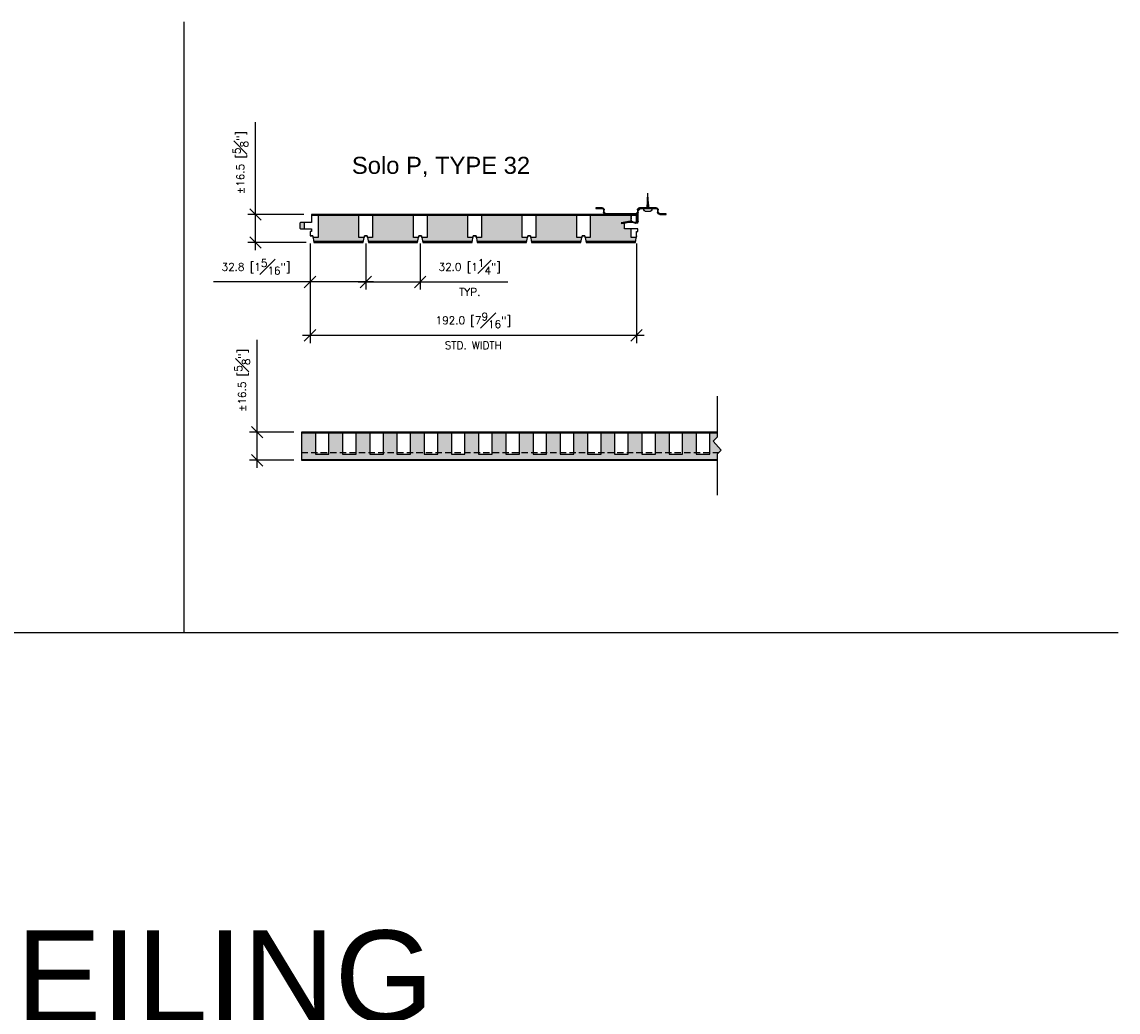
# Model space of a CAD drawing. Header units: millimetres. Extents: x 0 to 4899, y -1170 to 1886.
# Tile 13 of 13: x 1197 to 1842, y 1304 to 1886. Entities that reach past the tile are written whole.
import ezdxf

# ---------------------------------------------------------------- set-up
doc = ezdxf.new("R2010")
doc.units = ezdxf.units.MM
doc.header["$LTSCALE"] = 15
doc.header["$MEASUREMENT"] = 0
doc.linetypes.add('HIDDEN', pattern=[0.375, 0.25, -0.125])
for name, color, linetype in [('1-DIM', 4, 'Continuous'), ('1-MOUNT', 155, 'Continuous'), ('1-PANEL', 6, 'Continuous'), ('1-TEXT', 2, 'Continuous')]:
    doc.layers.add(name, color=color, linetype=linetype)
doc.styles.add('GEN NOTES', font='ARIALUNI.TTF')
doc.styles.add('style1', font='arial.ttf', dxfattribs={"width": 0.9})
doc.styles.add('TEXT', font='romans.shx')
doc.dimstyles.new('WDIM 1-2', dxfattribs={"dimscale": 2.25, "dimtxt": 2, "dimasz": 3, "dimexe": 2, "dimexo": 2, "dimgap": 1.6, "dimtad": 1, "dimdec": 1, "dimzin": 3, "dimdsep": 46, "dimtxsty": 'TEXT', "dimblk": 'OBLIQUE', "dimcen": 2, "dimdle": 2, "dimclrd": 256, "dimclre": 4, "dimclrt": 2, "dimazin": 0, "dimtfac": 1, "dimtdec": 1, "dimtmove": 0, "dimatfit": 3, "dimfxl": 1, "dimtfill": 1, "dimfrac": 2, "dimtolj": 1, "dimtzin": 0, "dimlwd": -1, "dimlwe": -1, "dimarcsym": 0})
pattern_1 = [(37.5, (-306.0747, 950.5188), (-0.0629934, 1.9268238), [0, -1.52, 0, -1.7, 0, -1.625]), (7.5, (-306.0747, 950.5188), (1.7697767, 2.822146), [0, -0.82, 0, -1.37, 0, -0.525]), (327.5, (-307.3047, 950.5188), (3.1141419, 0.005659), [0, -0.5, 0, -1.8, 0, -2.35]), (317.5, (-307.3047, 950.5188), (3.0061266, 0.8776756), [0, -0.25, 0, -1.18, 0, -1.35])]

# ---------------------------------------------------------------- blocks, each defined once
blk = doc.blocks.new('_OBLIQUE')
at = {"color": 0, "linetype": 'ByBlock'}
blk.add_line((-0.5, -0.5), (0.5, 0.5), dxfattribs=at)
blk = doc.blocks.new('*D27')
at = {"layer": '1-DIM', "transparency": 16777216}
for p, q in [((1335.5, 1644.39), (1335.5, 1698.63)), ((1335.5, 1623.39), (1335.5, 1644.39))]:
    blk.add_line(p, q, dxfattribs=at)
at = {"layer": '1-DIM', "color": 4, "transparency": 16777216}
for p, q in [((1357.09, 1644.39), (1331, 1644.39)), ((1357.09, 1627.89), (1331, 1627.89))]:
    blk.add_line(p, q, dxfattribs=at)
at = {"layer": 'DEFPOINTS', "color": 0, "transparency": 16777216}
for p in [(1335.5, 1644.39), (1361.59, 1644.39), (1361.59, 1627.89)]:
    blk.add_point(p, dxfattribs=at)
at = {"layer": '1-DIM', "transparency": 16777216, "xscale": 6.75, "yscale": 6.75, "zscale": 6.75}
for p, rotation in [((1335.5, 1644.39), 90), ((1335.5, 1627.89), 270)]:
    blk.add_blockref('_OBLIQUE', p, dxfattribs=dict(at, rotation=rotation))
at = {"layer": '1-DIM', "color": 2, "transparency": 16777216, "insert": (1326.65, 1674.88), "char_height": 4.5, "attachment_point": 5, "rotation": 90, "style": 'TEXT', "bg_fill": 3, "box_fill_scale": 1.25, "bg_fill_color": 256, "bg_fill_true_color": 13158600, "bg_fill_transparency": 0}
blk.add_mtext('\\A1;%%P16.5 [{\\H1.000000x;\\S5#8;}"]', dxfattribs=at)
blk = doc.blocks.new('*D28')
at = {"layer": '1-DIM', "transparency": 16777216}
for p, q in [((1334.5, 1772.39), (1334.5, 1826.63)), ((1334.5, 1751.39), (1334.5, 1772.39))]:
    blk.add_line(p, q, dxfattribs=at)
at = {"layer": '1-DIM', "color": 4, "transparency": 16777216}
for p, q in [((1362.89, 1772.39), (1330, 1772.39)), ((1364.39, 1755.89), (1330, 1755.89))]:
    blk.add_line(p, q, dxfattribs=at)
at = {"layer": 'DEFPOINTS', "color": 0, "transparency": 16777216}
for p in [(1334.5, 1772.39), (1367.39, 1772.39), (1368.89, 1755.89)]:
    blk.add_point(p, dxfattribs=at)
at = {"layer": '1-DIM', "transparency": 16777216, "xscale": 6.75, "yscale": 6.75, "zscale": 6.75}
for p, rotation in [((1334.5, 1772.39), 90), ((1334.5, 1755.89), 270)]:
    blk.add_blockref('_OBLIQUE', p, dxfattribs=dict(at, rotation=rotation))
at = {"layer": '1-DIM', "color": 2, "transparency": 16777216, "insert": (1325.65, 1802.88), "char_height": 4.5, "attachment_point": 5, "rotation": 90, "style": 'TEXT', "bg_fill": 3, "box_fill_scale": 1.25, "bg_fill_color": 256, "bg_fill_true_color": 13158600, "bg_fill_transparency": 0}
blk.add_mtext('\\A1;%%P16.5 [{\\H1.000000x;\\S5#8;}"]', dxfattribs=at)
blk = doc.blocks.new('A$C6ED95324')
at = {"layer": '1-MOUNT'}
for p in [(-0.63, 0), (0.63, 0)]:
    blk.add_line(p, (0, -12.03), dxfattribs=at)
blk.add_lwpolyline([(-3.25, 0), (-3.25, 0.27, -0.414214), (-1.08, 2.44), (1.08, 2.44, -0.414214), (3.25, 0.27), (3.25, 0)], format="xyb", close=True, dxfattribs=at)
for points in [[(1.17, -0.79), (-1.22, -0.33)], [(1.09, -1.58), (-1.13, -1.15)], [(1.01, -2.37), (-1.05, -1.97)], [(0.93, -3.16), (-0.97, -2.79)], [(0.85, -3.94), (-0.88, -3.61)], [(0.77, -4.73), (-0.8, -4.43)], [(0.69, -5.52), (-0.71, -5.25)], [(0.61, -6.31), (-0.63, -6.07)], [(0.53, -7.1), (-0.55, -6.89)], [(0.45, -7.89), (-0.46, -7.71)], [(0.36, -8.68), (-0.38, -8.53)], [(0.28, -9.46), (-0.3, -9.35)], [(0.2, -10.25), (-0.21, -10.17)], [(0.12, -11.04), (-0.13, -10.99)], [(0.04, -11.83), (-0.04, -11.81)]]:
    blk.add_lwpolyline(points, dxfattribs=at)
blk = doc.blocks.new('A$C170524F9')
at = {"layer": '1-MOUNT'}
for p, q in [((15.02, 8.83), (15.08, 9.23)), ((20.54, 7.92), (15.02, 8.83)), ((15.08, 9.23), (20.76, 8.29)), ((19.03, 8.58), (18.96, 8.18)), ((21.25, 8.35), (23.1, 9.12)), ((23.27, 8.76), (21.37, 8.01)), ((24.5, 3.54), (24.5, 7.92)), ((24.9, 7.92), (24.9, 2.6)), ((0, 0), (0, 0.4)), ((0, 0.4), (3.7, 0.4)), ((3.7, 0), (0, 0)), ((4.6, 1.3), (4.6, 2.6)), ((5, 2.6), (5, 1.3)), ((5.9, 3.9), (23.6, 3.9)), ((23.6, 3.5), (5.9, 3.5)), ((7, 3.9), (7, 3.5)), ((10.98, 3.9), (10.98, 3.5)), ((24.5, 3.54), (24.5, 2.6)), ((24.5, 1.3), (24.5, 2.6)), ((24.5, 2.6), (24.5, 2.6)), ((24.5, 2.6), (24.5, 2.6)), ((24.9, 2.6), (24.9, 1.3)), ((26.27, 0.4), (24.9, 1.77)), ((25.8, 0.4), (35.5, 0.4)), ((35.5, 0), (25.8, 0)), ((28.82, 0.4), (28.82, 0)), ((32.62, 0.4), (32.62, 0)), ((36.4, 1.3), (36.4, 2.6)), ((36.8, 2.6), (36.8, 1.3)), ((37.7, 3.9), (41.4, 3.9)), ((41.4, 3.5), (37.7, 3.5)), ((41.4, 3.9), (41.4, 3.5))]:
    blk.add_line(p, q, dxfattribs=at)
for centre, radius, start, end in [((20.79, 9.45), 1.55, 260.66064, 291.66064), ((20.9, 9.18), 0.9, 260.66064, 292.66064), ((23.6, 7.92), 1.3, 0, 112.66064), ((23.6, 7.92), 0.9, 0, 111.66064), ((3.7, 1.3), 1.3, 270, 0), ((3.7, 1.3), 0.9, 270, 0), ((5.9, 2.6), 1.3, 90, 180), ((5.9, 2.6), 0.9, 90, 180), ((23.6, 2.6), 1.3, 0, 90), ((23.6, 2.6), 0.9, 0, 90), ((25.8, 1.3), 1.3, 180, 270), ((25.8, 1.3), 0.9, 180, 270), ((35.5, 1.3), 1.3, 270, 0), ((35.5, 1.3), 0.9, 270, 0), ((37.7, 2.6), 1.3, 90, 180), ((37.7, 2.6), 0.9, 90, 180)]:
    blk.add_arc(centre, radius, start, end, dxfattribs=at)
blk = doc.blocks.new('*D30')
at = {"layer": '1-DIM', "color": 4, "transparency": 16777216}
for p, q in [((1366.59, 1755.39), (1366.59, 1696.78)), ((1558.59, 1755.39), (1558.59, 1696.78))]:
    blk.add_line(p, q, dxfattribs=at)
at = {"layer": '1-DIM', "transparency": 16777216}
blk.add_line((1563.09, 1701.28), (1362.09, 1701.28), dxfattribs=at)
at = {"layer": 'DEFPOINTS', "color": 0, "transparency": 16777216}
for p in [(1366.59, 1759.89), (1558.59, 1759.89), (1366.59, 1701.28)]:
    blk.add_point(p, dxfattribs=at)
at = {"layer": '1-DIM', "transparency": 16777216, "xscale": 6.75, "yscale": 6.75, "zscale": 6.75, "rotation": 180}
blk.add_blockref('_OBLIQUE', (1366.59, 1701.28), dxfattribs=at)
at = {"layer": '1-DIM', "transparency": 16777216, "xscale": 6.75, "yscale": 6.75, "zscale": 6.75}
blk.add_blockref('_OBLIQUE', (1558.59, 1701.28), dxfattribs=at)
at = {"layer": '1-DIM', "color": 2, "transparency": 16777216, "insert": (1462.59, 1710.13), "char_height": 4.5, "attachment_point": 5, "style": 'TEXT', "bg_fill": 3, "box_fill_scale": 1.25, "bg_fill_color": 256, "bg_fill_true_color": 13158600, "bg_fill_transparency": 0}
blk.add_mtext('\\A1;192.0 [7{\\H1.000000x;\\S9#16;}"]', dxfattribs=at)
at = {"layer": '1-DIM', "color": 2, "transparency": 16777216, "insert": (1462.59, 1695.43), "char_height": 4.5, "attachment_point": 5, "style": 'TEXT', "bg_fill": 3, "box_fill_scale": 1.25, "bg_fill_color": 256, "bg_fill_true_color": 13158600, "bg_fill_transparency": 0}
blk.add_mtext('\\A1;STD. WIDTH', dxfattribs=at)
blk = doc.blocks.new('*D35')
at = {"layer": '1-DIM', "color": 4, "transparency": 16777216}
for p, q in [((1366.59, 1755.39), (1366.59, 1728.21)), ((1399.39, 1755.39), (1399.39, 1728.21))]:
    blk.add_line(p, q, dxfattribs=at)
at = {"layer": '1-DIM', "transparency": 16777216}
for p, q in [((1366.59, 1732.71), (1309.78, 1732.71)), ((1403.89, 1732.71), (1366.59, 1732.71))]:
    blk.add_line(p, q, dxfattribs=at)
at = {"layer": 'DEFPOINTS', "color": 0, "transparency": 16777216}
for p in [(1366.59, 1759.89), (1399.39, 1759.89), (1366.59, 1732.71)]:
    blk.add_point(p, dxfattribs=at)
at = {"layer": '1-DIM', "transparency": 16777216, "xscale": 6.75, "yscale": 6.75, "zscale": 6.75, "rotation": 180}
blk.add_blockref('_OBLIQUE', (1366.59, 1732.71), dxfattribs=at)
at = {"layer": '1-DIM', "transparency": 16777216, "xscale": 6.75, "yscale": 6.75, "zscale": 6.75}
blk.add_blockref('_OBLIQUE', (1399.39, 1732.71), dxfattribs=at)
at = {"layer": '1-DIM', "color": 2, "transparency": 16777216, "insert": (1334.81, 1741.56), "char_height": 4.5, "attachment_point": 5, "style": 'TEXT', "bg_fill": 3, "box_fill_scale": 1.25, "bg_fill_color": 256, "bg_fill_true_color": 13158600, "bg_fill_transparency": 0}
blk.add_mtext('\\A1;32.8 [1{\\H1.000000x;\\S5#16;}"]', dxfattribs=at)
blk = doc.blocks.new('*D36')
at = {"layer": '1-DIM', "color": 4, "transparency": 16777216}
for p, q in [((1399.39, 1755.39), (1399.39, 1728.21)), ((1431.39, 1755.39), (1431.39, 1728.21))]:
    blk.add_line(p, q, dxfattribs=at)
at = {"layer": '1-DIM', "transparency": 16777216}
for p, q in [((1394.89, 1732.71), (1431.39, 1732.71)), ((1431.39, 1732.71), (1482.84, 1732.71))]:
    blk.add_line(p, q, dxfattribs=at)
at = {"layer": 'DEFPOINTS', "color": 0, "transparency": 16777216}
for p in [(1399.39, 1759.89), (1431.39, 1759.89), (1431.39, 1732.71)]:
    blk.add_point(p, dxfattribs=at)
at = {"layer": '1-DIM', "transparency": 16777216, "xscale": 6.75, "yscale": 6.75, "zscale": 6.75, "rotation": 180}
blk.add_blockref('_OBLIQUE', (1399.39, 1732.71), dxfattribs=at)
at = {"layer": '1-DIM', "transparency": 16777216, "xscale": 6.75, "yscale": 6.75, "zscale": 6.75}
blk.add_blockref('_OBLIQUE', (1431.39, 1732.71), dxfattribs=at)
at = {"layer": '1-DIM', "color": 2, "transparency": 16777216, "insert": (1460.49, 1741.56), "char_height": 4.5, "attachment_point": 5, "style": 'TEXT', "bg_fill": 3, "box_fill_scale": 1.25, "bg_fill_color": 256, "bg_fill_true_color": 13158600, "bg_fill_transparency": 0}
blk.add_mtext('\\A1;32.0 [1{\\H1.000000x;\\S1#4;}"]', dxfattribs=at)
at = {"layer": '1-DIM', "color": 2, "transparency": 16777216, "insert": (1460.49, 1726.86), "char_height": 4.5, "attachment_point": 5, "style": 'TEXT', "bg_fill": 3, "box_fill_scale": 1.25, "bg_fill_color": 256, "bg_fill_true_color": 13158600, "bg_fill_transparency": 0}
blk.add_mtext('\\A1;TYP.', dxfattribs=at)

msp = doc.modelspace()

# ---------------------------------------------------------------- linework, layer by layer
for p, q in [((1292.45, 1885.52), (1292.45, 1526.67)), ((262.19, 1526.67), (1841.75, 1526.67))]:
    msp.add_line(p, q)
at = {"layer": '1-DIM'}
msp.add_lwpolyline([(1605.96, 1665.57), (1605.96, 1641.45), (1603.58, 1639.07), (1608.35, 1633.91), (1605.96, 1631.53), (1605.96, 1607.32)], dxfattribs=at)
at = {"layer": '1-PANEL'}
for points in [[(1403.38, 1771.89), (1403.38, 1758.89), (1400.37, 1758.89), (1400.19, 1759.89), (1398.59, 1759.89), (1398.41, 1758.89), (1395.38, 1758.89), (1395.38, 1771.89)], [(1435.38, 1771.89), (1435.38, 1758.89), (1432.37, 1758.89), (1432.19, 1759.89), (1430.59, 1759.89), (1430.41, 1758.89), (1427.38, 1758.89), (1427.38, 1771.89)], [(1467.38, 1771.89), (1467.38, 1758.89), (1464.37, 1758.89), (1464.19, 1759.89), (1462.59, 1759.89), (1462.41, 1758.89), (1459.38, 1758.89), (1459.38, 1771.89)], [(1499.38, 1771.89), (1499.38, 1758.89), (1496.37, 1758.89), (1496.19, 1759.89), (1494.59, 1759.89), (1494.41, 1758.89), (1491.38, 1758.89), (1491.38, 1771.89)], [(1531.38, 1771.89), (1531.38, 1758.89), (1528.37, 1758.89), (1528.19, 1759.89), (1526.59, 1759.89), (1526.41, 1758.89), (1523.38, 1758.89), (1523.38, 1771.89)], [(1555.38, 1767.89), (1555.38, 1771.89)], [(1555.38, 1767.89), (1555.38, 1771.89)], [(1558.59, 1759.89), (1558.41, 1758.89), (1555.38, 1758.89), (1555.38, 1763.89)], [(1429.97, 1756.39), (1400.81, 1756.39)], [(1461.97, 1756.39), (1432.81, 1756.39)], [(1493.97, 1756.39), (1464.81, 1756.39)], [(1525.97, 1756.39), (1496.81, 1756.39)], [(1557.97, 1756.39), (1528.81, 1756.39)], [(1369.71, 1644.39), (1369.71, 1631.39), (1377.71, 1631.39), (1377.71, 1644.39), (1369.71, 1644.39)], [(1385.71, 1644.39), (1385.71, 1631.39), (1393.71, 1631.39), (1393.71, 1644.39), (1385.71, 1644.39)], [(1401.71, 1644.39), (1401.71, 1631.39), (1409.71, 1631.39), (1409.71, 1644.39), (1401.71, 1644.39)], [(1417.71, 1644.39), (1417.71, 1631.39), (1425.71, 1631.39), (1425.71, 1644.39), (1417.71, 1644.39)], [(1433.71, 1644.39), (1433.71, 1631.39), (1441.71, 1631.39), (1441.71, 1644.39), (1433.71, 1644.39)], [(1449.71, 1644.39), (1449.71, 1631.39), (1457.71, 1631.39), (1457.71, 1644.39), (1449.71, 1644.39)], [(1465.71, 1644.39), (1465.71, 1631.39), (1473.71, 1631.39), (1473.71, 1644.39), (1465.71, 1644.39)], [(1481.71, 1644.39), (1481.71, 1631.39), (1489.71, 1631.39), (1489.71, 1644.39), (1481.71, 1644.39)], [(1497.71, 1644.39), (1497.71, 1631.39), (1505.71, 1631.39), (1505.71, 1644.39), (1497.71, 1644.39)], [(1513.71, 1644.39), (1513.71, 1631.39), (1521.71, 1631.39), (1521.71, 1644.39), (1513.71, 1644.39)], [(1529.71, 1644.39), (1529.71, 1631.39), (1537.71, 1631.39), (1537.71, 1644.39), (1529.71, 1644.39)], [(1545.71, 1644.39), (1545.71, 1631.39), (1553.71, 1631.39), (1553.71, 1644.39), (1545.71, 1644.39)], [(1561.71, 1644.39), (1561.71, 1631.39), (1569.71, 1631.39), (1569.71, 1644.39), (1561.71, 1644.39)], [(1577.71, 1644.39), (1577.71, 1631.39), (1585.71, 1631.39), (1585.71, 1644.39), (1577.71, 1644.39)], [(1593.71, 1644.39), (1593.71, 1631.39), (1601.71, 1631.39), (1601.71, 1644.39), (1593.71, 1644.39)]]:
    msp.add_lwpolyline(points, dxfattribs=at)
at = {"layer": '1-PANEL', "linetype": 'HIDDEN', "ltscale": 0.25}
msp.add_lwpolyline([(1555.38, 1771.89), (1555.38, 1767.89)], dxfattribs=at)
at = {"layer": '1-PANEL', "linetype": 'HIDDEN'}
msp.add_lwpolyline([(1605.96, 1644.39), (1601.71, 1644.39)], dxfattribs=at)

# ---------------------------------------------------------------- block references
at = {"layer": '1-MOUNT', "xscale": 0.75, "yscale": 0.75, "zscale": 0.75, "rotation": 180}
msp.add_blockref('A$C6ED95324', (1565.24, 1775.89), dxfattribs=at)
at = {"layer": '1-MOUNT', "xscale": -1, "rotation": 180}
msp.add_blockref('A$C170524F9', (1534.59, 1776.29), dxfattribs=at)

# ---------------------------------------------------------------- texts
at = {"layer": '1-TEXT', "linetype": 'Continuous', "style": 'style1'}
msp.add_text('Solo P, TYPE 32', height=10, dxfattribs=at).set_placement((1391.19, 1796.24))
at = {"layer": '1-TEXT', "insert": (1090.43, 1324.37), "char_height": 53.5781, "width": 947.327, "attachment_point": 5, "style": 'GEN NOTES'}
msp.add_mtext('SOLO "P" - CEILING', dxfattribs=at)

# ---------------------------------------------------------------- dimensions: what is measured, and where the dimension line sits
at = {"layer": '1-DIM'}
for base, p1, p2, picture, middle in [((1334.5, 1772.39), (1368.89, 1755.89), (1367.39, 1772.39), '*D28', (1325.65, 1802.88)), ((1335.5, 1644.39), (1361.59, 1627.89), (1361.59, 1644.39), '*D27', (1326.65, 1674.88))]:
    dim = msp.add_linear_dim(base=base, p1=p1, p2=p2, angle=270, text='%%P<>', dimstyle='WDIM 1-2', dxfattribs=at)
    dim.commit()
    dim.dimension.update_dxf_attribs({"geometry": picture, "text_midpoint": middle})

# ---------------------------------------------------------------- next in the draw order: hatches: boundary and pattern name
at = {"layer": '1-PANEL'}
h = msp.add_hatch(dxfattribs=at)
h.set_pattern_fill('AR-SAND', color=8)
h.set_pattern_definition(pattern_1)
h.paths.add_polyline_path([(1363.38, 1767.69), (1361.09, 1767.69), (1360.59, 1767.19), (1360.59, 1764.39), (1361.09, 1763.89), (1363.38, 1763.89)])
h.paths.add_polyline_path([(1395.38, 1771.89), (1371.38, 1771.89), (1371.38, 1758.89), (1368.37, 1758.89), (1368.81, 1756.39), (1397.97, 1756.39), (1398.41, 1758.89), (1395.38, 1758.89)])
h.paths.add_polyline_path([(1427.38, 1771.89), (1403.38, 1771.89), (1403.38, 1758.89), (1400.37, 1758.89), (1400.81, 1756.39), (1429.97, 1756.39), (1430.41, 1758.89), (1427.38, 1758.89)])
h.paths.add_polyline_path([(1459.38, 1771.89), (1435.38, 1771.89), (1435.38, 1758.89), (1432.37, 1758.89), (1432.81, 1756.39), (1461.97, 1756.39), (1462.41, 1758.89), (1459.38, 1758.89)])
h.paths.add_polyline_path([(1491.38, 1771.89), (1467.38, 1771.89), (1467.38, 1758.89), (1464.37, 1758.89), (1464.81, 1756.39), (1493.97, 1756.39), (1494.41, 1758.89), (1491.38, 1758.89)])
h.paths.add_polyline_path([(1523.38, 1771.89), (1499.38, 1771.89), (1499.38, 1758.89), (1496.37, 1758.89), (1496.81, 1756.39), (1525.97, 1756.39), (1526.41, 1758.89), (1523.38, 1758.89)])
h.paths.add_polyline_path([(1555.38, 1763.89), (1551.59, 1763.89), (1551.59, 1767.38), (1549.67, 1767.06), (1549.61, 1767.47), (1551.59, 1767.79), (1551.59, 1767.89), (1552.19, 1767.89), (1555.38, 1768.42), (1555.38, 1771.89), (1531.38, 1771.89), (1531.38, 1758.89), (1528.37, 1758.89), (1528.81, 1756.39), (1557.97, 1756.39), (1558.41, 1758.89), (1555.38, 1758.89)])
h = msp.add_hatch(dxfattribs=at)
h.set_pattern_fill('AR-SAND', color=8)
h.set_pattern_definition(pattern_1)
h.paths.add_polyline_path([(1417.71, 1643.89), (1409.71, 1643.89), (1409.71, 1632.39), (1417.71, 1632.39)])
h.paths.add_polyline_path([(1433.71, 1643.89), (1425.71, 1643.89), (1425.71, 1632.39), (1433.71, 1632.39)])
h.paths.add_polyline_path([(1449.71, 1643.89), (1441.71, 1643.89), (1441.71, 1632.39), (1449.71, 1632.39)])
h.paths.add_polyline_path([(1465.71, 1643.89), (1457.71, 1643.89), (1457.71, 1632.39), (1465.71, 1632.39)])
h.paths.add_polyline_path([(1481.71, 1643.89), (1473.71, 1643.89), (1473.71, 1632.39), (1481.71, 1632.39)])
h.paths.add_polyline_path([(1497.71, 1643.89), (1489.71, 1643.89), (1489.71, 1632.39), (1497.71, 1632.39)])
h.paths.add_polyline_path([(1513.71, 1643.89), (1505.71, 1643.89), (1505.71, 1632.39), (1513.71, 1632.39)])
h.paths.add_polyline_path([(1529.71, 1643.89), (1521.71, 1643.89), (1521.71, 1632.39), (1529.71, 1632.39)])
h.paths.add_polyline_path([(1545.71, 1643.89), (1537.71, 1643.89), (1537.71, 1632.39), (1545.71, 1632.39)])
h.paths.add_polyline_path([(1561.71, 1643.89), (1553.71, 1643.89), (1553.71, 1632.39), (1561.71, 1632.39)])
h.paths.add_polyline_path([(1577.71, 1643.89), (1569.71, 1643.89), (1569.71, 1632.39), (1577.71, 1632.39)])
h.paths.add_polyline_path([(1593.71, 1643.89), (1585.71, 1643.89), (1585.71, 1632.39), (1593.71, 1632.39)])
h.paths.add_polyline_path([(1603.58, 1639.07), (1605.96, 1641.45), (1605.96, 1643.89), (1601.71, 1643.89), (1601.71, 1632.39), (1606.83, 1632.39), (1608.35, 1633.91)])
h.paths.add_polyline_path([(1393.71, 1643.89), (1393.71, 1632.39), (1401.71, 1632.39), (1401.71, 1643.89)])
h.paths.add_polyline_path([(1377.71, 1643.89), (1377.71, 1632.39), (1385.71, 1632.39), (1385.71, 1643.89)])
h.paths.add_polyline_path([(1369.71, 1632.39), (1369.71, 1643.89), (1361.59, 1643.89), (1361.59, 1632.39)])
h.paths.add_polyline_path([(1393.71, 1632.39), (1393.71, 1631.39), (1385.71, 1631.39), (1385.71, 1632.39), (1361.59, 1632.39), (1361.59, 1628.39), (1605.96, 1628.39), (1605.96, 1631.53), (1606.83, 1632.39), (1601.71, 1632.39), (1601.71, 1631.39), (1593.71, 1631.39), (1593.71, 1632.39), (1585.71, 1632.39), (1585.71, 1631.39), (1577.71, 1631.39), (1577.71, 1632.39), (1569.71, 1632.39), (1569.71, 1631.39), (1561.71, 1631.39), (1561.71, 1632.39), (1553.71, 1632.39), (1553.71, 1631.39), (1545.71, 1631.39), (1545.71, 1632.39), (1537.71, 1632.39), (1537.71, 1631.39), (1529.71, 1631.39), (1529.71, 1632.39), (1521.71, 1632.39), (1521.71, 1631.39), (1513.71, 1631.39), (1513.71, 1632.39), (1505.71, 1632.39), (1505.71, 1631.39), (1497.71, 1631.39), (1497.71, 1632.39), (1489.71, 1632.39), (1489.71, 1631.39), (1481.71, 1631.39), (1481.71, 1632.39), (1473.71, 1632.39), (1473.71, 1631.39), (1465.71, 1631.39), (1465.71, 1632.39), (1457.71, 1632.39), (1457.71, 1631.39), (1449.71, 1631.39), (1449.71, 1632.39), (1441.71, 1632.39), (1441.71, 1631.39), (1433.71, 1631.39), (1433.71, 1632.39), (1425.71, 1632.39), (1425.71, 1631.39), (1417.71, 1631.39), (1417.71, 1632.39), (1409.71, 1632.39), (1409.71, 1631.39), (1401.71, 1631.39), (1401.71, 1632.39)])

# ---------------------------------------------------------------- next in the draw order: linework, layer by layer
at = {"layer": '1-PANEL', "linetype": 'HIDDEN'}
msp.add_line((1361.59, 1632.39), (1606.83, 1632.39), dxfattribs=at)
at = {"layer": '1-PANEL'}
for points in [[(1557.88, 1755.89), (1558.59, 1759.89), (1558.59, 1762.39), (1559.39, 1762.39), (1559.39, 1763.89), (1551.59, 1763.89), (1551.59, 1767.89), (1558.59, 1767.89), (1558.59, 1772.39), (1367.39, 1772.39), (1367.39, 1767.69), (1361.09, 1767.69), (1360.59, 1767.19), (1360.59, 1764.39), (1361.09, 1763.89), (1367.39, 1763.89), (1367.39, 1762.39), (1366.59, 1762.39), (1366.59, 1759.89), (1368.19, 1759.89), (1368.89, 1755.89), (1397.88, 1755.89), (1398.59, 1759.89), (1400.19, 1759.89), (1400.89, 1755.89), (1429.88, 1755.89), (1430.59, 1759.89), (1432.19, 1759.89), (1432.89, 1755.89), (1461.88, 1755.89), (1462.59, 1759.89), (1464.19, 1759.89), (1464.89, 1755.89), (1493.88, 1755.89), (1494.59, 1759.89), (1496.19, 1759.89), (1496.89, 1755.89), (1525.88, 1755.89), (1526.59, 1759.89), (1528.19, 1759.89), (1528.89, 1755.89), (1557.88, 1755.89), (1558.59, 1759.89)], [(1363.38, 1763.89), (1363.38, 1767.69)], [(1371.38, 1771.89), (1371.38, 1758.89), (1368.37, 1758.89), (1368.19, 1759.89), (1366.59, 1759.89)], [(1367.39, 1771.89), (1558.59, 1771.89)], [(1381.97, 1756.39), (1368.81, 1756.39)], [(1397.97, 1756.39), (1368.81, 1756.39)], [(1605.96, 1644.39), (1361.59, 1644.39), (1361.59, 1628.39)], [(1605.96, 1643.89), (1361.59, 1643.89), (1361.59, 1628.39)], [(1361.59, 1628.39), (1361.59, 1628.39), (1605.96, 1628.39)]]:
    msp.add_lwpolyline(points, dxfattribs=at)
at = {"layer": '1-PANEL', "linetype": 'Continuous'}
for points in [[(1361.59, 1644.39), (1361.59, 1627.89), (1603.59, 1627.89)], [(1361.59, 1644.39), (1361.59, 1627.89), (1605.96, 1627.89)]]:
    msp.add_lwpolyline(points, dxfattribs=at)

# ---------------------------------------------------------------- next in the draw order: dimensions: what is measured, and where the dimension line sits
at = {"layer": '1-DIM'}
dim = msp.add_linear_dim(base=(1366.59, 1701.28), p1=(1558.59, 1759.89), p2=(1366.59, 1759.89), text='<>\\XSTD. WIDTH', dimstyle='WDIM 1-2', dxfattribs=at)
dim.commit()
dim.dimension.update_dxf_attribs({"geometry": '*D30', "text_midpoint": (1462.59, 1701.28)})

# ---------------------------------------------------------------- next in the draw order: dimensions: what is measured, and where the dimension line sits
dim = msp.add_linear_dim(base=(1366.59, 1732.71), p1=(1399.39, 1759.89), p2=(1366.59, 1759.89), dimstyle='WDIM 1-2', dxfattribs=at)
dim.commit()
dim.dimension.update_dxf_attribs({"geometry": '*D35', "text_midpoint": (1334.81, 1741.56)})

# ---------------------------------------------------------------- next in the draw order: dimensions: what is measured, and where the dimension line sits
dim = msp.add_linear_dim(base=(1431.39, 1732.71), p1=(1399.39, 1759.89), p2=(1431.39, 1759.89), text='<>\\XTYP.', dimstyle='WDIM 1-2', dxfattribs=at)
dim.commit()
dim.dimension.update_dxf_attribs({"geometry": '*D36', "text_midpoint": (1460.49, 1732.71)})

doc.saveas('drawing.dxf')
